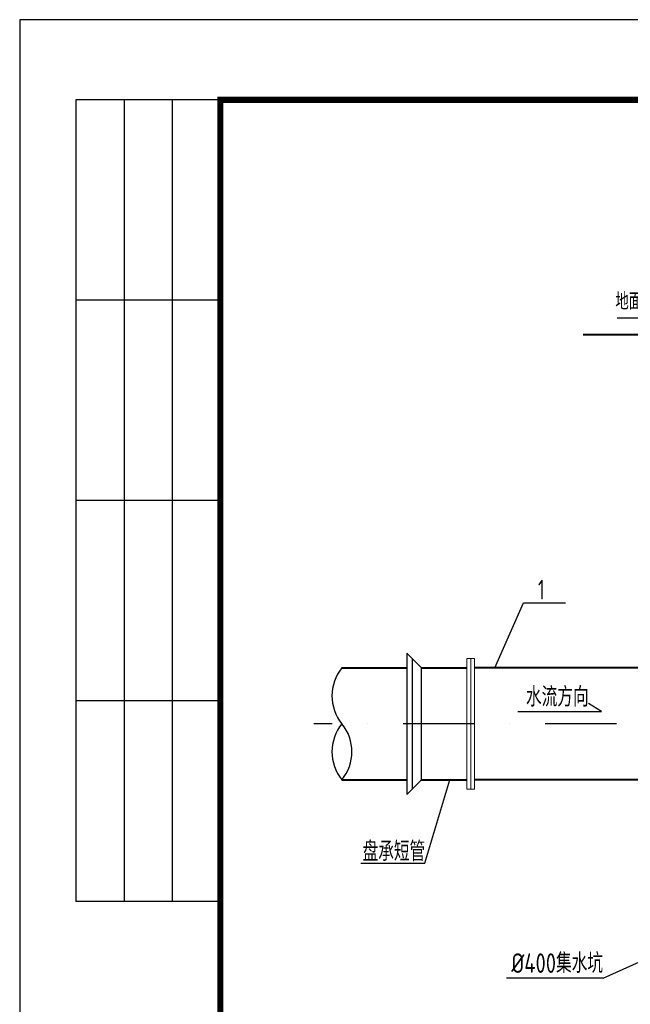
# Model space of a CAD drawing. Extents: x 1154951 to 1182252, y 3484725 to 3514600.
# Tile 47 of 55: x 1159120 to 1162392, y 3506662 to 3511944. Entities that reach past the tile are written whole.
import ezdxf
from ezdxf.enums import TextEntityAlignment as Align

# ---------------------------------------------------------------- set-up
doc = ezdxf.new("R2010")
doc.units = 0
doc.linetypes.add('DASHDOT', pattern=[25.4, 12.7, -6.35, 0, -6.35])
doc.linetypes.add('DASHED', pattern=[19.05, 12.7, -6.35])
doc.layers.get('0').update_dxf_attribs({"linetype": 'CONTINUOUS'})
for name, color, linetype in [('2', 2, 'DASHED'), ('GPSCOMMON', 7, 'CONTINUOUS'), ('THIN', 7, 'CONTINUOUS'), ('线路', 3, 'CONTINUOUS')]:
    doc.layers.add(name, color=color, linetype=linetype)
doc.layers.add('粗实线', color=1, linetype='CONTINUOUS', lineweight=40)
doc.layers.add('轮廓', color=1, linetype='CONTINUOUS', lineweight=40)
doc.styles.add('gpshz', font='tssdeng.shx', dxfattribs={"width": 0.8, "height": 2.5, "bigfont": 'hztxt.shx'})
doc.styles.add('TSSD_Rein', font='tssdeng.shx', dxfattribs={"width": 0.7, "bigfont": 'hztxt.shx'})
doc.styles.add('图签', font='txt', dxfattribs={"width": 0.66})

# ---------------------------------------------------------------- blocks, each defined once
blk = doc.blocks.new('*U288')
at = {"color": 0}
for p, q in [((7, 287), (7, 187)), ((25, 287), (7, 287)), ((13, 287), (13, 187)), ((19, 287), (19, 187)), ((25, 262), (7, 262)), ((25, 237), (7, 237)), ((25, 212), (7, 212)), ((25, 187), (7, 187))]:
    blk.add_line(p, q, dxfattribs=at)
blk.add_lwpolyline([(0, 0), (420, 0), (420, 297), (0, 297)], close=True, dxfattribs=at)
at = {"color": 0, "const_width": 0.75}
blk.add_lwpolyline([(410, 10), (410, 287), (25, 287), (25, 10), (410, 10)], dxfattribs=at)
at = {"color": 0, "linetype": 'Continuous', "style": '图签', "flags": 8}
for tag, width, p, p2 in [('设计总负责', 0.611046, (130.25, 28.99), (141.11, 28.99)), ('工程名称', 2.988281, (283.25, 28.99), (325.75, 28.99)), ('图纸编号', 2.575163, (345.13, 28.99), (381.76, 28.99)), ('子项名称', 2.988281, (283.25, 20.99), (325.75, 20.99))]:
    blk.add_attdef(tag, text='', height=2.5, dxfattribs=dict(at, width=width)).set_placement(p, p2, align=Align.FIT)
at = {"color": 0, "linetype": 'Continuous', "ltscale": 0.055, "style": '图签', "flags": 8}
for tag, width, p, p2 in [('审定', 1.617188, (172.25, 28.99), (183.75, 28.99)), ('设计', 1.617188, (214.25, 28.99), (225.75, 28.99)), ('工程编号', 0.738284, (256.25, 28.99), (266.75, 28.99)), ('版本', 1.530605, (397.87, 28.99), (408.75, 28.99)), ('设计负责', 0.763807, (130.25, 20.99), (141.11, 20.99)), ('审核', 1.617188, (172.25, 20.99), (183.75, 20.99)), ('注册工程师', 0.646875, (214.25, 20.99), (225.75, 20.99)), ('图纸比例', 0.738284, (256.25, 20.99), (266.75, 20.99)), ('专业负责', 0.763807, (130.25, 12.65), (141.11, 12.65)), ('校核', 1.617188, (172.25, 12.65), (183.75, 12.65)), ('注册建筑师', 0.646875, (214.25, 12.65), (225.75, 12.65)), ('出图日期', 0.738284, (256.25, 12.65), (266.75, 12.65))]:
    blk.add_attdef(tag, text='', height=2.5, dxfattribs=dict(at, width=width)).set_placement(p, p2, align=Align.FIT)
at = {"color": 0, "linetype": 'Continuous', "style": '图签'}
for tag, p, width in [('设计证书', (43.26, 16.37), 1.55), ('咨询证书', (43.26, 12.88), 0.9)]:
    blk.add_attdef(tag, p, '', height=2, dxfattribs=dict(at, width=width))
at = {"color": 0, "linetype": 'Continuous', "style": '图签', "width": 0.85}
for tag, height, p in [('图纸名称_2_1', 2.2, (305.02, 15.12)), ('图纸名称_1_1', 2.5, (305.02, 13.35)), ('图纸名称_2_2', 2.2, (305.02, 11.51))]:
    blk.add_attdef(tag, text='', height=height, dxfattribs=at).set_placement(p, align=Align.CENTER)
blk = doc.blocks.new('20180504.1552415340')
for p, q in [((1161665.8, 3508466.5), (1161820.6, 3508816.3)), ((1161820.6, 3508816.3), (1162045, 3508816.3))]:
    blk.add_line(p, q)
at = {"layer": '2', "linetype": 'DASHDOT', "ltscale": 30}
blk.add_line((1166128.7, 3508166.5), (1160697.1, 3508166.5), dxfattribs=at)
at = {"layer": 'GPSCOMMON', "ltscale": 0.1}
for p, q in [((1161194.3, 3508545.8), (1161194.3, 3507787.1)), ((1161194.3, 3508545.8), (1161273.7, 3508466.5)), ((1161224.3, 3508515.8), (1161224.3, 3507817.1)), ((1161194.3, 3507787.1), (1161273.7, 3507866.5))]:
    blk.add_line(p, q, dxfattribs=at)
at = {"layer": 'GPSCOMMON'}
for p, q in [((1161273.7, 3507866.5), (1161273.7, 3508466.5)), ((1162239, 3508233.2), (1162168.2, 3508275.2)), ((1161789.2, 3508233.2), (1162239, 3508233.2)), ((1161290.6, 3507419.7), (1161425.2, 3507866.5)), ((1160948.9, 3507419.7), (1161290.6, 3507419.7)), ((1162247, 3506801.7), (1162524.5, 3506928.2)), ((1162247, 3506801.7), (1161728.9, 3506801.7))]:
    blk.add_line(p, q, dxfattribs=at)
for centre, start, end in [((1161030.3, 3508316.5), 140.6799, 219.3201), ((1161030.3, 3508016.5), 140.6799, 219.3201), ((1160664, 3508016.5), 320.6799, 39.3201)]:
    blk.add_arc(centre, 236.7, start, end, dxfattribs=at)
at = {"layer": 'THIN'}
blk.add_line((1162562.3, 3510343.3), (1162322.7, 3510343.3), dxfattribs=at)
at = {"layer": '粗实线'}
blk.add_line((1163913.3, 3510253.3), (1162140.1, 3510253.3), dxfattribs=at)
at = {"layer": '粗实线', "lineweight": 20}
for p, q in [((1161517.3, 3508516.5), (1161557.3, 3508516.5)), ((1161517.3, 3507816.5), (1161517.3, 3508516.5)), ((1161537.3, 3507816.5), (1161537.3, 3508516.5)), ((1161557.3, 3507816.5), (1161557.3, 3508516.5)), ((1161517.3, 3507816.5), (1161557.3, 3507816.5))]:
    blk.add_line(p, q, dxfattribs=at)
at = {"layer": '轮廓'}
for p, q in [((1160847.1, 3508466.5), (1161194.3, 3508466.5)), ((1161273.7, 3508466.5), (1161517.3, 3508466.5)), ((1163268.7, 3508466.5), (1161557.3, 3508466.5)), ((1160847.1, 3507866.5), (1161194.3, 3507866.5)), ((1161273.7, 3507866.5), (1161517.3, 3507866.5)), ((1163268.7, 3507866.5), (1161557.3, 3507866.5))]:
    blk.add_line(p, q, dxfattribs=at)
at = {"layer": 'GPSCOMMON', "xscale": 43, "yscale": 43, "zscale": 43}
blk.add_blockref('*U288', (1159120.4, 3499173.1), dxfattribs=at)
at = {"layer": 'THIN', "style": 'gpshz', "width": 0.8}
blk.add_text('地面标高', height=90, dxfattribs=at).set_placement((1162600.2, 3510361.3), align=Align.BOTTOM_RIGHT)
at = {"layer": '线路', "color": 7, "linetype": 'Continuous', "lineweight": -2}
for s, style, width, p in [('1', 'TSSD_Rein', 0.7, (1161897.9, 3508834.4)), ('水流方向', 'gpshz', 0.8, (1161833.4, 3508258.9)), ('盘承短管', 'gpshz', 0.8, (1160957.7, 3507429.6)), ('%%C400集水坑', 'gpshz', 0.8, (1161755.1, 3506830.3))]:
    blk.add_text(s, height=105, dxfattribs=dict(at, style=style, width=width)).set_placement(p)

msp = doc.modelspace()

# ---------------------------------------------------------------- block references
at = {"layer": 'GPSCOMMON'}
msp.add_blockref('20180504.1552415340', (0, 0), dxfattribs=at)

doc.saveas('drawing.dxf')
